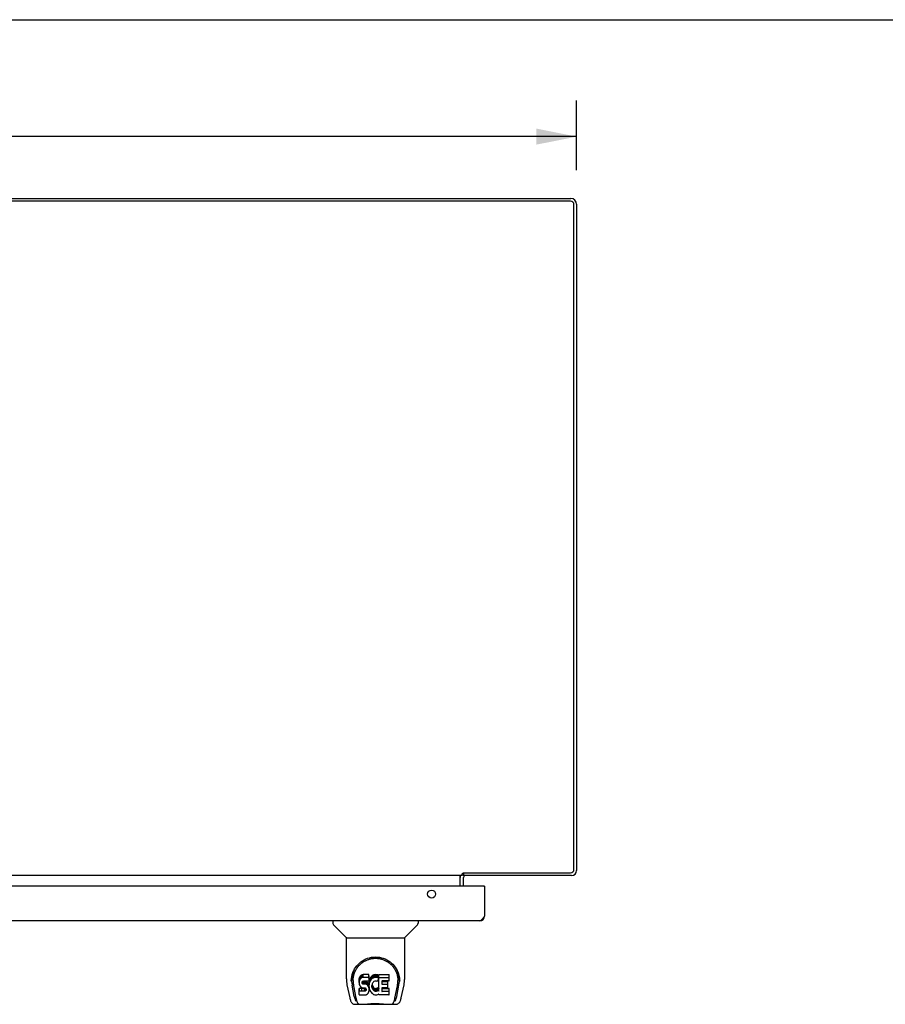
# Model space of a CAD drawing. Header units: inches. Extents: x 0 to 162, y 0 to 105.
# Tile 8 of 10: x 60 to 81, y 81 to 105. Entities that reach past the tile are written whole.
import ezdxf

# ---------------------------------------------------------------- set-up
doc = ezdxf.new("R2010")
doc.units = ezdxf.units.IN
doc.header["$LTSCALE"] = 8.904762
doc.header["$MEASUREMENT"] = 0
doc.layers.get('0').update_dxf_attribs({"linetype": 'CONTINUOUS'})
doc.layers.add('02___PRT_ALL_AXES', color=7, linetype='CONTINUOUS')
doc.layers.add('DIMENSIONS', color=7, linetype='CONTINUOUS')
doc.styles.get("Standard").update_dxf_attribs({"font": 'arial.ttf'})
doc.dimstyles.new('DIMSTYLE_1', dxfattribs={"dimtxt": 0.714286, "dimasz": 0.952381, "dimexe": 0.09, "dimexo": 0.07, "dimgap": 0.0375, "dimtad": 0, "dimtih": 1, "dimtoh": 1, "dimzin": 4, "dimdsep": 46, "dimtxsty": 'Standard', "dimblk": '_FILLED', "dimblk1": '_FILLED', "dimblk2": '_FILLED', "dimcen": 0.09, "dimazin": 1, "dimtfac": 1, "dimtofl": 0, "dimtmove": 0, "dimatfit": 3, "dimldrblk": '_FILLED', "dimfxl": 0, "dimtolj": 1, "dimtzin": 4, "dimarcsym": 0})

# ---------------------------------------------------------------- blocks, each defined once
blk = doc.blocks.new('_FILLED')
at = {"color": 0, "linetype": 'ByBlock'}
blk.add_solid([(0, 0), (-1, 0.2), (-1, -0.2)], dxfattribs=at)
blk = doc.blocks.new('*D2')
at = {"layer": 'DIMENSIONS', "color": 2, "linetype": 'Continuous'}
for p, q in [((35.99, 101.204), (35.99, 102.856)), ((73.365, 101.204), (73.365, 102.856)), ((35.99, 101.999), (53.072, 101.999)), ((73.365, 101.999), (56.282, 101.999))]:
    blk.add_line(p, q, dxfattribs=at)
at = {"layer": 'DIMENSIONS', "color": 2, "linetype": 'Continuous', "xscale": 0.9523809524, "yscale": 0.9523809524, "zscale": 0.9523809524, "rotation": 180}
blk.add_blockref('_FILLED', (35.99, 101.999), dxfattribs=at)
at = {"layer": 'DIMENSIONS', "color": 2, "linetype": 'Continuous', "xscale": 0.9523809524, "yscale": 0.9523809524, "zscale": 0.9523809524}
blk.add_blockref('_FILLED', (73.365, 101.999), dxfattribs=at)
at = {"layer": 'DIMENSIONS', "color": 2, "linetype": 'Continuous', "insert": (54.677, 102.356), "char_height": 0.7143, "width": 2.49602, "attachment_point": 2, "line_spacing_factor": 0.9}
blk.add_mtext('37.38', dxfattribs=at)

msp = doc.modelspace()

# ---------------------------------------------------------------- linework, layer by layer
at = {"color": 7, "linetype": 'Continuous'}
for p, q in [((0, 104.762), (161.905, 104.762)), ((70.615, 84.289), (70.615, 84.495)), ((70.673, 84.585), (70.69, 84.559)), ((70.69, 84.6), (70.69, 84.537)), ((71.175, 84.289), (71.19, 84.289)), ((67.611, 83.464), (67.611, 83.401)), ((67.92, 83.076), (67.622, 83.374)), ((69.309, 83.076), (69.607, 83.374)), ((69.619, 83.464), (69.619, 83.401)), ((67.926, 83.07), (69.304, 83.07)), ((67.926, 82.098), (67.926, 83.07)), ((69.304, 82.099), (69.304, 83.07)), ((68.245, 82.148), (68.236, 82.125)), ((68.258, 82.167), (68.245, 82.148)), ((68.245, 82.081), (68.245, 82.148)), ((68.267, 82.175), (68.258, 82.167)), ((68.258, 82.101), (68.258, 82.167)), ((68.277, 82.182), (68.267, 82.175)), ((68.267, 82.108), (68.267, 82.175)), ((68.298, 82.192), (68.277, 82.182)), ((68.277, 82.115), (68.277, 82.182)), ((68.322, 82.199), (68.298, 82.192)), ((68.298, 82.125), (68.298, 82.192)), ((68.322, 82.132), (68.298, 82.125)), ((68.461, 82.199), (68.322, 82.199)), ((68.322, 82.132), (68.322, 82.199)), ((68.461, 82.132), (68.322, 82.132)), ((68.463, 82.156), (68.461, 82.199)), ((68.461, 82.132), (68.461, 82.199)), ((68.463, 82.089), (68.461, 82.132)), ((68.463, 82.089), (68.463, 82.156)), ((68.508, 82.137), (68.495, 82.118)), ((68.523, 82.153), (68.508, 82.137)), ((68.508, 82.07), (68.508, 82.137)), ((68.539, 82.169), (68.523, 82.153)), ((68.523, 82.086), (68.523, 82.153)), ((68.557, 82.182), (68.539, 82.169)), ((68.539, 82.102), (68.539, 82.169)), ((68.577, 82.19), (68.557, 82.182)), ((68.557, 82.115), (68.557, 82.182)), ((68.599, 82.195), (68.577, 82.19)), ((68.577, 82.124), (68.577, 82.19)), ((68.621, 82.197), (68.599, 82.195)), ((68.599, 82.128), (68.599, 82.195)), ((68.621, 82.197), (68.644, 82.197)), ((68.621, 82.131), (68.621, 82.197)), ((68.655, 82.195), (68.644, 82.197)), ((68.644, 82.13), (68.644, 82.197)), ((68.666, 82.192), (68.655, 82.195)), ((68.655, 82.129), (68.655, 82.195)), ((68.684, 82.18), (68.666, 82.192)), ((68.666, 82.125), (68.666, 82.192)), ((68.684, 82.18), (68.684, 82.113)), ((68.686, 82.176), (68.686, 82.11)), ((68.694, 82.197), (68.931, 82.197)), ((68.694, 81.805), (68.694, 82.197)), ((68.936, 82.051), (68.936, 82.192)), ((67.941, 81.955), (68.006, 81.65)), ((68.051, 82.129), (68.05, 82.066)), ((68.113, 81.678), (68.06, 81.948)), ((68.088, 82.056), (68.088, 82.033)), ((68.097, 81.935), (68.098, 81.932)), ((68.098, 81.932), (68.154, 81.642)), ((68.23, 82.102), (68.229, 82.078)), ((68.229, 82.011), (68.229, 82.078)), ((68.23, 82.035), (68.229, 82.011)), ((68.229, 82.011), (68.229, 81.987)), ((68.229, 81.987), (68.233, 81.964)), ((68.236, 82.125), (68.23, 82.102)), ((68.23, 82.035), (68.23, 82.102)), ((68.236, 82.058), (68.23, 82.035)), ((68.233, 81.964), (68.242, 81.942)), ((68.236, 82.058), (68.236, 82.125)), ((68.245, 82.081), (68.236, 82.058)), ((68.242, 81.942), (68.254, 81.921)), ((68.258, 82.101), (68.245, 82.081)), ((68.254, 81.921), (68.271, 81.904)), ((68.267, 82.108), (68.258, 82.101)), ((68.277, 82.115), (68.267, 82.108)), ((68.271, 81.904), (68.291, 81.891)), ((68.298, 82.125), (68.277, 82.115)), ((68.3, 82.015), (68.302, 82.03)), ((68.3, 81.992), (68.3, 82.015)), ((68.3, 82), (68.3, 82.015)), ((68.3, 81.992), (68.3, 82)), ((68.303, 81.985), (68.3, 81.992)), ((68.302, 82.03), (68.306, 82.036)), ((68.303, 81.985), (68.303, 82.03)), ((68.307, 81.979), (68.303, 81.985)), ((68.306, 82.036), (68.311, 82.041)), ((68.307, 81.979), (68.307, 82.038)), ((68.313, 81.974), (68.307, 81.979)), ((68.311, 82.041), (68.326, 82.046)), ((68.313, 82.041), (68.313, 82.042)), ((68.328, 82.037), (68.313, 82.041)), ((68.313, 81.974), (68.313, 82.041)), ((68.328, 81.97), (68.313, 81.974)), ((68.326, 82.046), (68.34, 82.047)), ((68.352, 82.038), (68.328, 82.037)), ((68.328, 81.97), (68.328, 82.037)), ((68.352, 81.971), (68.328, 81.97)), ((68.34, 82.047), (68.453, 82.047)), ((68.376, 82.037), (68.352, 82.038)), ((68.352, 81.971), (68.352, 82.038)), ((68.376, 81.97), (68.352, 81.971)), ((68.399, 82.032), (68.376, 82.037)), ((68.376, 81.97), (68.376, 82.037)), ((68.399, 81.965), (68.376, 81.97)), ((68.41, 82.027), (68.399, 82.032)), ((68.399, 81.965), (68.399, 82.032)), ((68.41, 81.96), (68.399, 81.965)), ((68.42, 82.02), (68.41, 82.027)), ((68.41, 81.96), (68.41, 82.027)), ((68.42, 81.953), (68.41, 81.96)), ((68.437, 82.003), (68.42, 82.02)), ((68.42, 81.953), (68.42, 82.02)), ((68.437, 81.936), (68.42, 81.953)), ((68.45, 81.983), (68.437, 82.003)), ((68.437, 81.936), (68.437, 82.003)), ((68.45, 81.916), (68.437, 81.936)), ((68.46, 81.961), (68.45, 81.983)), ((68.45, 81.916), (68.45, 81.983)), ((68.46, 81.894), (68.45, 81.916)), ((68.453, 82.047), (68.459, 82.047)), ((68.459, 82.047), (68.461, 82.053)), ((68.461, 81.957), (68.46, 81.961)), ((68.46, 81.894), (68.46, 81.961)), ((68.461, 82.053), (68.462, 82.066)), ((68.465, 82.035), (68.461, 81.991)), ((68.461, 81.924), (68.461, 81.991)), ((68.465, 81.968), (68.461, 81.924)), ((68.461, 81.924), (68.462, 81.902)), ((68.462, 82.066), (68.463, 82.089)), ((68.462, 81.902), (68.465, 81.879)), ((68.469, 82.057), (68.465, 82.035)), ((68.465, 81.968), (68.465, 82.035)), ((68.469, 81.99), (68.465, 81.968)), ((68.476, 82.078), (68.469, 82.057)), ((68.469, 81.99), (68.469, 82.057)), ((68.476, 82.011), (68.469, 81.99)), ((68.484, 82.099), (68.476, 82.078)), ((68.476, 82.011), (68.476, 82.078)), ((68.484, 82.032), (68.476, 82.011)), ((68.495, 82.118), (68.484, 82.099)), ((68.484, 82.032), (68.484, 82.099)), ((68.495, 82.052), (68.484, 82.032)), ((68.495, 82.052), (68.495, 82.118)), ((68.508, 82.07), (68.495, 82.052)), ((68.523, 82.086), (68.508, 82.07)), ((68.539, 82.102), (68.523, 82.086)), ((68.531, 81.939), (68.53, 81.912)), ((68.53, 81.912), (68.531, 81.899)), ((68.534, 81.966), (68.531, 81.939)), ((68.531, 81.899), (68.531, 81.939)), ((68.531, 81.899), (68.535, 81.886)), ((68.533, 81.959), (68.535, 81.953)), ((68.538, 81.979), (68.534, 81.966)), ((68.535, 81.953), (68.545, 81.928)), ((68.535, 81.886), (68.535, 81.953)), ((68.544, 81.991), (68.538, 81.979)), ((68.557, 82.115), (68.539, 82.102)), ((68.558, 82.014), (68.544, 81.991)), ((68.545, 81.928), (68.558, 81.905)), ((68.545, 81.862), (68.545, 81.928)), ((68.577, 82.124), (68.557, 82.115)), ((68.566, 82.024), (68.558, 82.014)), ((68.558, 81.905), (68.567, 81.895)), ((68.558, 81.838), (68.558, 81.905)), ((68.577, 82.032), (68.566, 82.024)), ((68.599, 82.128), (68.577, 82.124)), ((68.602, 82.042), (68.577, 82.032)), ((68.621, 82.131), (68.599, 82.128)), ((68.615, 82.046), (68.602, 82.042)), ((68.628, 82.045), (68.615, 82.046)), ((68.644, 82.13), (68.621, 82.131)), ((68.641, 82.042), (68.628, 82.045)), ((68.654, 82.037), (68.641, 82.042)), ((68.655, 82.129), (68.644, 82.13)), ((68.666, 82.125), (68.655, 82.129)), ((68.686, 82.108), (68.66, 82.04)), ((68.684, 82.113), (68.666, 82.125)), ((68.694, 82.13), (68.931, 82.13)), ((68.765, 82.042), (68.765, 81.975)), ((68.931, 82.047), (68.769, 82.047)), ((68.769, 82.037), (68.9, 82.037)), ((68.769, 81.97), (68.9, 81.97)), ((68.905, 81.893), (68.905, 82.033)), ((69.075, 81.642), (69.132, 81.932)), ((69.116, 81.678), (69.169, 81.948)), ((69.132, 81.932), (69.133, 81.936)), ((69.178, 82.129), (69.18, 82.066)), ((69.185, 82.056), (69.185, 82.056)), ((69.186, 82.043), (69.186, 82.044)), ((69.223, 81.65), (69.289, 81.955)), ((68.231, 81.725), (68.231, 81.867)), ((68.295, 81.872), (68.236, 81.872)), ((68.236, 81.805), (68.236, 81.872)), ((68.295, 81.805), (68.236, 81.805)), ((68.236, 81.721), (68.38, 81.721)), ((68.291, 81.891), (68.302, 81.887)), ((68.356, 81.872), (68.295, 81.872)), ((68.295, 81.805), (68.295, 81.872)), ((68.356, 81.806), (68.295, 81.805)), ((68.302, 81.887), (68.313, 81.885)), ((68.313, 81.885), (68.361, 81.884)), ((68.371, 81.874), (68.356, 81.872)), ((68.356, 81.806), (68.356, 81.872)), ((68.371, 81.807), (68.356, 81.806)), ((68.361, 81.884), (68.369, 81.884)), ((68.369, 81.884), (68.376, 81.881)), ((68.377, 81.877), (68.371, 81.874)), ((68.371, 81.807), (68.371, 81.874)), ((68.377, 81.81), (68.371, 81.807)), ((68.376, 81.881), (68.382, 81.877)), ((68.379, 81.879), (68.377, 81.877)), ((68.377, 81.81), (68.377, 81.877)), ((68.383, 81.816), (68.377, 81.81)), ((68.38, 81.721), (68.392, 81.722)), ((68.382, 81.877), (68.386, 81.871)), ((68.383, 81.816), (68.383, 81.875)), ((68.392, 81.828), (68.383, 81.816)), ((68.386, 81.871), (68.393, 81.857)), ((68.392, 81.828), (68.392, 81.859)), ((68.395, 81.834), (68.392, 81.828)), ((68.392, 81.722), (68.403, 81.726)), ((68.393, 81.857), (68.395, 81.842)), ((68.395, 81.834), (68.395, 81.847)), ((68.395, 81.842), (68.395, 81.834)), ((68.403, 81.726), (68.423, 81.74)), ((68.423, 81.74), (68.44, 81.757)), ((68.44, 81.757), (68.447, 81.767)), ((68.447, 81.767), (68.452, 81.778)), ((68.452, 81.778), (68.461, 81.8)), ((68.466, 81.871), (68.46, 81.894)), ((68.461, 81.8), (68.467, 81.823)), ((68.465, 81.879), (68.469, 81.858)), ((68.468, 81.847), (68.466, 81.871)), ((68.467, 81.823), (68.468, 81.847)), ((68.468, 81.847), (68.468, 81.862)), ((68.469, 81.858), (68.476, 81.836)), ((68.476, 81.836), (68.498, 81.797)), ((68.498, 81.797), (68.51, 81.779)), ((68.51, 81.779), (68.525, 81.762)), ((68.525, 81.762), (68.542, 81.747)), ((68.535, 81.886), (68.545, 81.862)), ((68.542, 81.747), (68.559, 81.733)), ((68.545, 81.862), (68.558, 81.838)), ((68.558, 81.838), (68.567, 81.828)), ((68.559, 81.733), (68.569, 81.728)), ((68.567, 81.895), (68.577, 81.886)), ((68.567, 81.828), (68.567, 81.895)), ((68.567, 81.828), (68.577, 81.82)), ((68.569, 81.728), (68.579, 81.725)), ((68.577, 81.886), (68.588, 81.879)), ((68.577, 81.82), (68.577, 81.886)), ((68.577, 81.82), (68.588, 81.812)), ((68.579, 81.725), (68.601, 81.719)), ((68.588, 81.879), (68.6, 81.874)), ((68.588, 81.812), (68.588, 81.879)), ((68.588, 81.812), (68.6, 81.807)), ((68.6, 81.874), (68.614, 81.872)), ((68.6, 81.807), (68.6, 81.874)), ((68.6, 81.807), (68.614, 81.805)), ((68.601, 81.719), (68.623, 81.716)), ((68.614, 81.872), (68.627, 81.871)), ((68.614, 81.805), (68.614, 81.872)), ((68.614, 81.805), (68.627, 81.805)), ((68.623, 81.716), (68.645, 81.72)), ((68.627, 81.871), (68.64, 81.873)), ((68.627, 81.805), (68.627, 81.871)), ((68.627, 81.805), (68.64, 81.806)), ((68.64, 81.873), (68.653, 81.877)), ((68.64, 81.806), (68.64, 81.873)), ((68.64, 81.806), (68.653, 81.811)), ((68.645, 81.72), (68.667, 81.726)), ((68.653, 81.877), (68.665, 81.883)), ((68.653, 81.811), (68.653, 81.877)), ((68.653, 81.811), (68.665, 81.816)), ((68.665, 81.883), (68.676, 81.89)), ((68.665, 81.816), (68.665, 81.883)), ((68.665, 81.816), (68.676, 81.823)), ((68.667, 81.726), (68.686, 81.738)), ((68.676, 81.89), (68.676, 81.823)), ((68.683, 81.889), (68.694, 81.872)), ((68.683, 81.822), (68.694, 81.805)), ((68.696, 81.738), (68.686, 81.738)), ((68.686, 81.738), (68.686, 81.738)), ((68.696, 81.725), (68.696, 81.738)), ((68.932, 81.721), (68.701, 81.721)), ((68.766, 81.884), (68.766, 81.806)), ((68.9, 81.888), (68.77, 81.888)), ((68.77, 81.869), (68.932, 81.869)), ((68.77, 81.802), (68.932, 81.802)), ((68.936, 81.725), (68.936, 81.864)), ((68.006, 81.65), (68.006, 81.65)), ((68.13, 81.495), (69.099, 81.495)), ((68.172, 81.574), (68.165, 81.574)), ((68.17, 81.578), (68.174, 81.569)), ((68.174, 81.568), (68.174, 81.569)), ((68.216, 81.495), (68.21, 81.495)), ((68.216, 81.495), (68.215, 81.495)), ((69.014, 81.495), (69.013, 81.495)), ((69.055, 81.568), (69.056, 81.569)), ((69.056, 81.569), (69.059, 81.578)), ((69.065, 81.574), (69.058, 81.574))]:
    msp.add_line(p, q, dxfattribs=at)
at = {"color": 3, "linetype": 'Continuous'}
for p, q in [((36.126, 100.537), (73.229, 100.537)), ((73.222, 100.474), (36.133, 100.474)), ((73.302, 84.68), (73.302, 100.394)), ((73.365, 100.401), (73.365, 84.654)), ((70.663, 84.537), (37.192, 84.537)), ((70.613, 84.289), (70.613, 84.53)), ((70.663, 84.537), (70.663, 84.575)), ((70.673, 84.586), (70.676, 84.588)), ((70.676, 84.588), (70.681, 84.593)), ((70.681, 84.593), (70.683, 84.596)), ((70.683, 84.596), (70.686, 84.598)), ((70.686, 84.598), (70.688, 84.6)), ((70.688, 84.6), (73.222, 84.6)), ((73.248, 84.537), (70.69, 84.537)), ((70.69, 84.289), (70.69, 84.495)), ((71.175, 84.289), (36.13, 84.289)), ((71.19, 84.289), (71.19, 83.581)), ((71.178, 83.563), (71.174, 83.556)), ((71.183, 83.57), (71.178, 83.563)), ((71.19, 83.581), (71.183, 83.57)), ((71.073, 83.464), (36.232, 83.464))]:
    msp.add_line(p, q, dxfattribs=at)
for points in [[(70.613, 84.53), (70.614, 84.53), (70.615, 84.53), (70.616, 84.53), (70.617, 84.53), (70.618, 84.53), (70.62, 84.53)], [(70.62, 84.53), (70.621, 84.531), (70.623, 84.531), (70.624, 84.532), (70.625, 84.533), (70.626, 84.534), (70.628, 84.534), (70.629, 84.535), (70.631, 84.536), (70.632, 84.536)], [(70.663, 84.575), (70.664, 84.576), (70.665, 84.578), (70.667, 84.579), (70.668, 84.581), (70.669, 84.582), (70.671, 84.583), (70.672, 84.584), (70.673, 84.586)], [(70.701, 84.532), (70.698, 84.534), (70.697, 84.535), (70.695, 84.535), (70.694, 84.536), (70.692, 84.536), (70.691, 84.537), (70.69, 84.537)], [(70.709, 84.53), (70.708, 84.53), (70.708, 84.53), (70.707, 84.53), (70.706, 84.53), (70.705, 84.53), (70.703, 84.531), (70.702, 84.531), (70.701, 84.532)], [(71.174, 83.556), (71.169, 83.549), (71.167, 83.546), (71.165, 83.543), (71.163, 83.539), (71.16, 83.536), (71.158, 83.533), (71.156, 83.53), (71.154, 83.527), (71.151, 83.523), (71.149, 83.52), (71.147, 83.517), (71.145, 83.514), (71.142, 83.512), (71.14, 83.509), (71.138, 83.506), (71.136, 83.503), (71.133, 83.501), (71.131, 83.498), (71.129, 83.496), (71.127, 83.493), (71.124, 83.491), (71.122, 83.489), (71.12, 83.487), (71.118, 83.485), (71.115, 83.483), (71.113, 83.481), (71.111, 83.479), (71.109, 83.477), (71.106, 83.476), (71.104, 83.474), (71.102, 83.473), (71.1, 83.471), (71.097, 83.47), (71.095, 83.469), (71.093, 83.468), (71.091, 83.467), (71.088, 83.466), (71.086, 83.466), (71.084, 83.465), (71.082, 83.465), (71.079, 83.464), (71.077, 83.464), (71.075, 83.464), (71.073, 83.464)]]:
    msp.add_lwpolyline(points, dxfattribs=at)
at = {"color": 7, "linetype": 'Continuous'}
for points in [[(68.044, 82.056), (68.047, 82.099), (68.054, 82.151), (68.066, 82.2), (68.081, 82.246), (68.1, 82.289), (68.121, 82.33), (68.145, 82.368), (68.172, 82.404), (68.202, 82.438), (68.234, 82.469), (68.268, 82.497), (68.305, 82.523), (68.344, 82.546), (68.385, 82.566), (68.428, 82.583), (68.473, 82.596), (68.519, 82.606), (68.565, 82.612), (68.613, 82.614), (68.66, 82.612), (68.707, 82.607), (68.753, 82.597), (68.798, 82.584), (68.841, 82.567), (68.882, 82.548), (68.921, 82.525), (68.958, 82.5), (68.992, 82.471), (69.025, 82.441), (69.054, 82.407), (69.082, 82.372), (69.106, 82.334), (69.128, 82.293), (69.147, 82.25), (69.162, 82.204), (69.174, 82.156), (69.182, 82.104), (69.185, 82.056)], [(68.088, 82.056), (68.088, 82.076), (68.09, 82.101), (68.092, 82.125), (68.096, 82.149), (68.101, 82.172), (68.106, 82.195), (68.113, 82.218), (68.121, 82.24), (68.129, 82.262), (68.139, 82.283), (68.149, 82.303), (68.16, 82.323), (68.172, 82.341), (68.184, 82.36), (68.196, 82.377), (68.21, 82.393), (68.223, 82.409), (68.237, 82.424), (68.252, 82.438), (68.266, 82.452), (68.281, 82.465), (68.297, 82.476), (68.312, 82.488), (68.328, 82.498), (68.343, 82.508), (68.359, 82.517), (68.375, 82.526)], [(68.375, 82.526), (68.391, 82.533), (68.407, 82.541), (68.423, 82.547), (68.439, 82.553), (68.455, 82.558), (68.471, 82.563), (68.487, 82.568), (68.502, 82.571), (68.518, 82.574), (68.534, 82.577), (68.55, 82.579), (68.566, 82.581), (68.582, 82.582), (68.598, 82.583), (68.614, 82.583), (68.63, 82.583), (68.646, 82.582), (68.662, 82.581), (68.678, 82.58), (68.694, 82.577), (68.71, 82.575), (68.726, 82.572), (68.742, 82.568), (68.758, 82.564), (68.774, 82.559), (68.79, 82.554), (68.806, 82.548), (68.822, 82.541), (68.838, 82.534)], [(68.838, 82.534), (68.854, 82.526), (68.869, 82.518), (68.885, 82.509), (68.901, 82.499), (68.917, 82.488), (68.932, 82.477), (68.947, 82.465), (68.962, 82.453), (68.977, 82.439), (68.991, 82.425), (69.006, 82.41), (69.019, 82.394), (69.033, 82.377), (69.045, 82.36), (69.058, 82.342), (69.069, 82.323), (69.08, 82.303), (69.09, 82.283), (69.1, 82.262), (69.108, 82.241), (69.116, 82.218), (69.123, 82.196), (69.129, 82.173), (69.133, 82.149), (69.137, 82.125), (69.14, 82.101), (69.141, 82.077), (69.142, 82.056)], [(67.926, 82.098), (67.926, 82.072), (67.929, 82.029), (67.935, 81.987), (67.941, 81.955)], [(68.044, 82.043), (68.044, 82.048), (68.044, 82.056)], [(68.088, 82.033), (68.088, 82.017), (68.09, 81.989), (68.093, 81.961), (68.097, 81.935)], [(69.133, 81.936), (69.133, 81.939), (69.134, 81.942), (69.134, 81.945), (69.135, 81.948), (69.135, 81.951), (69.136, 81.955), (69.136, 81.958), (69.137, 81.962), (69.137, 81.965), (69.138, 81.969), (69.138, 81.973), (69.139, 81.976), (69.139, 81.98), (69.139, 81.984), (69.14, 81.989), (69.14, 81.993), (69.14, 81.997), (69.141, 82.002), (69.141, 82.006), (69.141, 82.011), (69.141, 82.016), (69.141, 82.021), (69.142, 82.026), (69.142, 82.031), (69.142, 82.056)], [(69.185, 82.056), (69.186, 82.049), (69.186, 82.044)], [(69.289, 81.955), (69.294, 81.986), (69.3, 82.029), (69.303, 82.071), (69.304, 82.099)], [(68.236, 81.872), (68.235, 81.872), (68.235, 81.872), (68.234, 81.871), (68.234, 81.871), (68.233, 81.871), (68.233, 81.871), (68.233, 81.871), (68.232, 81.87), (68.232, 81.87), (68.232, 81.869), (68.231, 81.869), (68.231, 81.868), (68.231, 81.868), (68.231, 81.867)], [(68.236, 81.805), (68.235, 81.805), (68.235, 81.805), (68.234, 81.805), (68.234, 81.804), (68.233, 81.804), (68.233, 81.804), (68.233, 81.804), (68.232, 81.803), (68.232, 81.803), (68.232, 81.803), (68.231, 81.802), (68.231, 81.802), (68.231, 81.801), (68.231, 81.8)], [(68.006, 81.65), (68.009, 81.635), (68.015, 81.614), (68.021, 81.596), (68.027, 81.579), (68.034, 81.564), (68.041, 81.551), (68.049, 81.539), (68.059, 81.527), (68.07, 81.517), (68.082, 81.509), (68.096, 81.502), (68.111, 81.498), (68.126, 81.495), (68.13, 81.495)], [(68.154, 81.642), (68.157, 81.631), (68.16, 81.617), (68.163, 81.604), (68.167, 81.591), (68.17, 81.578)], [(68.174, 81.568), (68.179, 81.555), (68.185, 81.543), (68.192, 81.532), (68.199, 81.523), (68.206, 81.515), (68.214, 81.508), (68.223, 81.502), (68.233, 81.498), (68.243, 81.496), (68.25, 81.495)], [(68.331, 81.495), (68.352, 81.496), (68.374, 81.497), (68.397, 81.5), (68.422, 81.502), (68.448, 81.505), (68.474, 81.508), (68.502, 81.511), (68.53, 81.513), (68.559, 81.515), (68.588, 81.516), (68.617, 81.516), (68.646, 81.516), (68.676, 81.515), (68.704, 81.513), (68.732, 81.51), (68.759, 81.508), (68.785, 81.505), (68.81, 81.502), (68.834, 81.499), (68.857, 81.497), (68.878, 81.496), (68.898, 81.495)], [(68.331, 81.495), (68.353, 81.496), (68.38, 81.498), (68.407, 81.5), (68.436, 81.503), (68.464, 81.506), (68.494, 81.509), (68.523, 81.511), (68.553, 81.513), (68.584, 81.514), (68.614, 81.514), (68.645, 81.514), (68.675, 81.513), (68.705, 81.511), (68.735, 81.509), (68.764, 81.506), (68.793, 81.503), (68.822, 81.5), (68.849, 81.498), (68.876, 81.496), (68.898, 81.495)], [(68.979, 81.495), (68.987, 81.496), (68.997, 81.498), (69.006, 81.502), (69.015, 81.508), (69.023, 81.515), (69.031, 81.523), (69.038, 81.532), (69.044, 81.543), (69.05, 81.555), (69.055, 81.568)], [(69.059, 81.578), (69.063, 81.591), (69.066, 81.604), (69.07, 81.617), (69.073, 81.631), (69.075, 81.642)], [(69.099, 81.495), (69.114, 81.497), (69.127, 81.5), (69.14, 81.505), (69.152, 81.511), (69.162, 81.519), (69.172, 81.528), (69.18, 81.538), (69.187, 81.549), (69.194, 81.56), (69.2, 81.573), (69.206, 81.587), (69.211, 81.602), (69.216, 81.619), (69.221, 81.638), (69.223, 81.65)]]:
    msp.add_lwpolyline(points, dxfattribs=at)
at = {"color": 3, "linetype": 'Continuous'}
for centre, radius, start, end in [((73.229, 100.401), 0.136, 0, 90), ((73.222, 100.394), 0.08, 0, 90), ((70.732, 84.495), 0.042, 90, 180), ((73.222, 84.68), 0.08, 270, 360), ((73.248, 84.654), 0.117, 270, 360), ((71.175, 84.274), 0.015, 0, 90), ((71.073, 83.581), 0.117, 270, 360)]:
    msp.add_arc(centre, radius, start, end, dxfattribs=at)
at = {"color": 7, "linetype": 'Continuous'}
for centre, radius, start, end in [((70.732, 84.495), 0.117, 162.2942, 180), ((67.65, 83.401), 0.0394, 180, 225), ((69.579, 83.401), 0.0394, 315, 360), ((67.934, 83.09), 0.0197, 225, 270), ((69.296, 83.09), 0.0197, 270, 315)]:
    msp.add_arc(centre, radius, start, end, dxfattribs=at)
for centre, major_axis, ratio, start_param, end_param in [((68.615, 82.056), (0, 0.565), 0.999848, 1.129542, 1.76365), ((68.682, 82.176), (0.00448, 0), 1, 0.003891, 0.905353), ((68.931, 82.192), (0, 0.00448), 1, -1.570796, 0), ((68.615, 82.056), (0, 0.565), 0.999848, 4.519536, 5.157611), ((68.655, 82.041), (0.00448, 0), 1, -1.986921, -0.366491), ((68.682, 82.11), (0.00448, 0), 1, 5.916695, 7.188538), ((68.769, 82.042), (0, 0.00448), 1, 0, 1.570796), ((68.769, 82.042), (0, 0.00448), 1, 1.570796, 3.141593), ((68.769, 81.975), (0, 0.00448), 1, -4.712389, -3.141593), ((68.9, 82.033), (0.00448, 0), 1, 0, 1.570796), ((68.9, 81.966), (0.00448, 0), 1, 0, 1.570796), ((68.931, 82.126), (0, 0.00448), 1, -1.570796, 0), ((68.931, 82.051), (0, 0.00448), 1, -3.141593, -1.570796), ((68.171, 81.928), (0.007, 0.354), 0.213027, -3.923008, -3.13761), ((68.236, 81.725), (0, 0.00483), 1, 1.570796, 3.141593), ((68.679, 81.887), (0.00448, 0), 1, 1.570796, 2.222579), ((68.679, 81.82), (0.00448, 0), 1, 1.570796, 2.222579), ((68.679, 81.887), (0, 0.00448), 1, -0.975826, 0), ((68.679, 81.82), (0, 0.00448), 1, -0.975826, 0), ((68.701, 81.725), (0.00448, 0), 1, 3.141593, 4.712389), ((68.77, 81.884), (0, 0.00448), 1, 0, 1.570796), ((68.77, 81.873), (0, 0.00448), 1, 1.570796, 3.141593), ((68.77, 81.806), (0, 0.00448), 1, 1.570796, 3.141593), ((68.9, 81.893), (0.00448, 0), 1, -1.570796, 0), ((68.932, 81.864), (0.00448, 0), 1, 0, 1.570796), ((68.932, 81.797), (0.00448, 0), 1, 0, 1.570796), ((68.932, 81.725), (0.00448, 0), 1, -1.570796, 0), ((69.059, 81.928), (-0.007, 0.354), 0.213027, -3.145575, -2.360177)]:
    msp.add_ellipse(centre, major_axis=major_axis, ratio=ratio, start_param=start_param, end_param=end_param, dxfattribs=at)
at = {"layer": '02___PRT_ALL_AXES', "color": 3, "linetype": 'Continuous'}
msp.add_circle((69.94, 84.101), 0.094, dxfattribs=at)

# ---------------------------------------------------------------- dimensions: what is measured, and where the dimension line sits
at = {"layer": 'DIMENSIONS', "color": 2, "linetype": 'Continuous'}
dim = msp.add_linear_dim(base=(73.364708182, 101.998691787), p1=(35.989708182, 102.925834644), p2=(73.364708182, 102.925834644), dimstyle='DIMSTYLE_1', dxfattribs=at)
dim.commit()
dim.dimension.update_dxf_attribs({"geometry": '*D2', "text_midpoint": (54.674365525, 101.99471203), "dimtype": 160})

doc.saveas('drawing.dxf')
